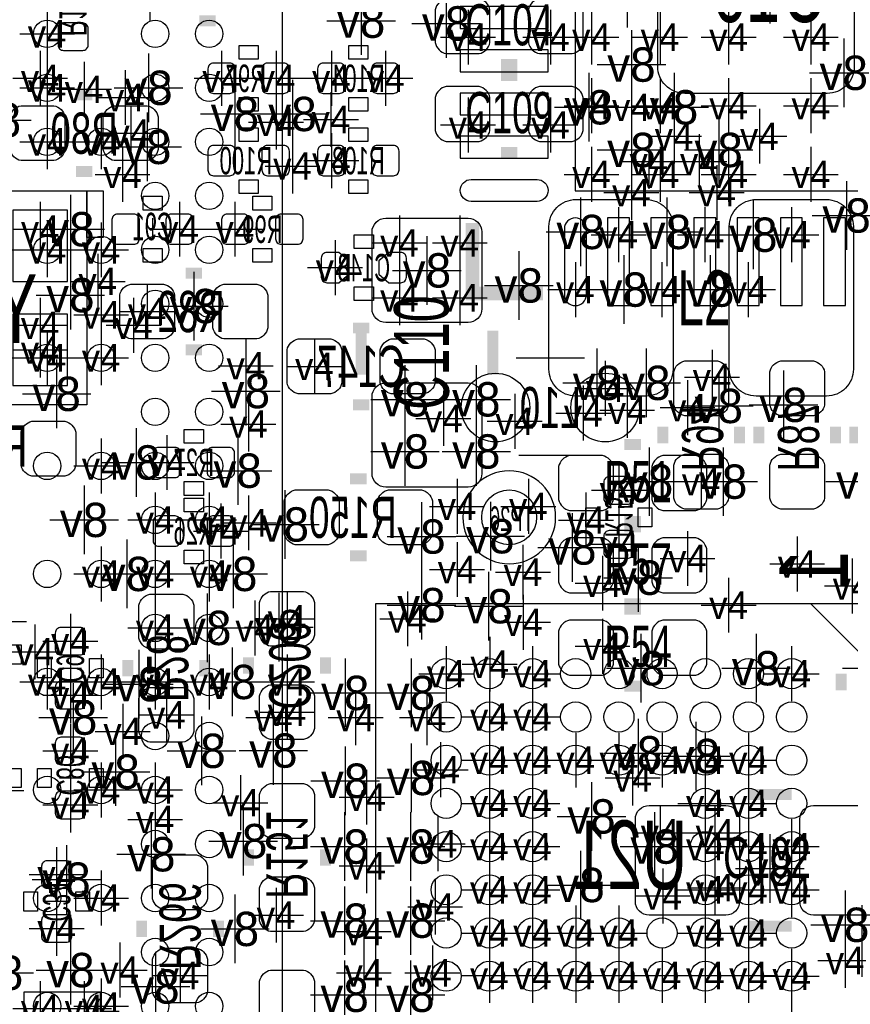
# Model space of a CAD drawing. Extents: x -64 to 356, y -42 to 255.
# Tile 14 of 31: x 23 to 31, y 7 to 16. Entities that reach past the tile are written whole.
import ezdxf
from ezdxf.enums import TextEntityAlignment as Align

# ---------------------------------------------------------------- set-up
doc = ezdxf.new("R2010")
doc.units = 0
for name, color, linetype in [('MA_NCLEGEND-1-2', 7, 'CONTINUOUS'), ('MA_NCLEGEND-14-15', 7, 'CONTINUOUS'), ('MA_NCLEGEND-15-16', 7, 'CONTINUOUS'), ('MA_NCLEGEND-2-3', 7, 'CONTINUOUS'), ('MA_NCLEGEND-3-14', 7, 'CONTINUOUS'), ('PG_SILKSCREEN_BOTTOM', 7, 'CONTINUOUS'), ('PG_SILKSCREEN_TOP', 7, 'CONTINUOUS'), ('PIN_BOTTOM', 7, 'CONTINUOUS'), ('PIN_TOP', 7, 'CONTINUOUS'), ('RD_ASSEMBLY_BOTTOM', 7, 'CONTINUOUS'), ('RD_ASSEMBLY_TOP', 7, 'CONTINUOUS')]:
    doc.layers.add(name, color=color, linetype=linetype)

# ---------------------------------------------------------------- blocks, each defined once
blk = doc.blocks.new('FIGURE_CROSS')
for points in [[(0, 0.5), (0, -0.5)], [(-0.5, 0), (0.5, 0)]]:
    blk.add_lwpolyline(points)

msp = doc.modelspace()

# ---------------------------------------------------------------- linework, layer by layer
at = {"layer": 'PG_SILKSCREEN_BOTTOM'}
for points, const_width in [([(24.7904, 16.256), (24.638, 16.256)], 0.1016), ([(23.6474, 15.5702), (23.495, 15.5702)], 0.1016), ([(23.6474, 14.859), (23.495, 14.859)], 0.1016), ([(27.821128, 13.731748), (27.168348, 13.731748), (27.168348, 14.384528)], 0.127), ([(24.6634, 13.9192), (24.511, 13.9192)], 0.1016), ([(26.2128, 13.4112), (26.0604, 13.4112)], 0.1016), ([(24.6634, 13.208), (24.511, 13.208)], 0.1016), ([(26.2128, 12.7), (26.0604, 12.7)], 0.1016), ([(28.9306, 12.3444), (28.9306, 12.4968)], 0.1016), ([(29.6418, 12.3444), (29.6418, 12.4968)], 0.1016), ([(29.8196, 12.4968), (29.8196, 12.3444)], 0.1016), ([(30.5308, 12.4968), (30.5308, 12.3444)], 0.1016), ([(30.7086, 12.4968), (30.7086, 12.3444)], 0.1016), ([(26.1874, 12.0142), (26.035, 12.0142)], 0.1016), ([(26.1874, 11.303), (26.035, 11.303)], 0.1016), ([(25.0952, 10.2108), (25.0952, 10.3632)], 0.1016), ([(25.8064, 10.2108), (25.8064, 10.3632)], 0.1016), ([(23.9776, 10.3378), (23.9776, 10.1854)], 0.1016), ([(24.6888, 10.3378), (24.6888, 10.1854)], 0.1016), ([(25.0952, 8.4328), (25.0952, 8.5852)], 0.1016), ([(25.8064, 8.4328), (25.8064, 8.5852)], 0.1016), ([(24.1046, 7.9248), (24.1046, 7.7724)], 0.1016), ([(24.8158, 7.9248), (24.8158, 7.7724)], 0.1016)]:
    msp.add_lwpolyline(points, dxfattribs=dict(at, const_width=const_width))
for points in [[(25.0063, 15.9004), (25.0063, 16.0274), (25.1841, 16.0274), (25.1841, 15.9004)], [(26.2001, 16.0274), (26.2001, 15.9004), (26.0223, 15.9004), (26.0223, 16.0274)], [(25.0063, 15.4178), (25.0063, 15.5448), (25.1841, 15.5448), (25.1841, 15.4178)], [(26.2001, 15.5448), (26.2001, 15.4178), (26.0223, 15.4178), (26.0223, 15.5448)], [(25.0063, 15.1384), (25.0063, 15.2654), (25.1841, 15.2654), (25.1841, 15.1384)], [(26.2001, 15.2654), (26.2001, 15.1384), (26.0223, 15.1384), (26.0223, 15.2654)], [(25.0063, 14.6558), (25.0063, 14.7828), (25.1841, 14.7828), (25.1841, 14.6558)], [(26.2001, 14.7828), (26.2001, 14.6558), (26.0223, 14.6558), (26.0223, 14.7828)], [(23.5966, 14.6812), (23.5966, 12.7), (22.0218, 12.7), (22.0218, 14.6812)], [(23.5966, 14.6812), (23.749, 14.6812), (23.749, 14.2494), (23.5966, 14.2494)], [(24.2951, 14.6304), (24.2951, 14.5034), (24.1173, 14.5034), (24.1173, 14.6304)], [(25.1333, 14.5034), (25.1333, 14.6304), (25.3111, 14.6304), (25.3111, 14.5034)], [(26.2509, 14.2748), (26.2509, 14.1478), (26.0731, 14.1478), (26.0731, 14.2748)], [(24.2951, 14.1478), (24.2951, 14.0208), (24.1173, 14.0208), (24.1173, 14.1478)], [(25.1333, 14.0208), (25.1333, 14.1478), (25.3111, 14.1478), (25.3111, 14.0208)], [(26.2509, 13.7922), (26.2509, 13.6652), (26.0731, 13.6652), (26.0731, 13.7922)], [(24.4983, 12.3444), (24.4983, 12.4714), (24.6761, 12.4714), (24.6761, 12.3444)], [(24.4983, 11.8618), (24.4983, 11.9888), (24.6761, 11.9888), (24.6761, 11.8618)], [(24.4983, 11.7094), (24.4983, 11.8364), (24.6761, 11.8364), (24.6761, 11.7094)], [(28.2194, 11.7475), (28.3464, 11.7475), (28.3464, 11.5697), (28.2194, 11.5697)], [(28.702, 11.7475), (28.829, 11.7475), (28.829, 11.5697), (28.702, 11.5697)], [(24.4983, 11.2268), (24.4983, 11.3538), (24.6761, 11.3538), (24.6761, 11.2268)], [(22.86, 10.4775), (22.987, 10.4775), (22.987, 10.2997), (22.86, 10.2997)], [(23.1394, 10.3505), (23.2664, 10.3505), (23.2664, 10.1727), (23.1394, 10.1727)], [(23.622, 10.3505), (23.749, 10.3505), (23.749, 10.1727), (23.622, 10.1727)], [(22.987, 9.1567), (22.86, 9.1567), (22.86, 9.3345), (22.987, 9.3345)], [(23.1394, 9.3345), (23.2664, 9.3345), (23.2664, 9.1567), (23.1394, 9.1567)], [(23.622, 9.3345), (23.749, 9.3345), (23.749, 9.1567), (23.622, 9.1567)], [(23.1394, 8.0137), (23.0124, 8.0137), (23.0124, 8.1915), (23.1394, 8.1915)], [(23.622, 8.0137), (23.495, 8.0137), (23.495, 8.1915), (23.622, 8.1915)]]:
    msp.add_lwpolyline(points, close=True, dxfattribs=at)
for points in [[(24.2062, 14.4272), (24.2062, 14.224)], [(28.2067, 13.1318), (27.5717, 13.1318)], [(28.1813, 12.2301), (27.5971, 12.2301)], [(30.774132, 6.360668), (26.274268, 6.360668), (26.274268, 10.860532), (30.774132, 10.860532), (30.774132, 6.360668)], [(30.774132, 10.385552), (30.299152, 10.860532)], [(23.3426, 10.2616), (23.5458, 10.2616)], [(23.3426, 9.2456), (23.5458, 9.2456)], [(23.4188, 8.1026), (23.2156, 8.1026)]]:
    msp.add_lwpolyline(points, dxfattribs=at)
msp.add_lwpolyline([(27.938222, 11.6586, 1), (27.078178, 11.6586, 1), (27.938222, 11.6586)], format="xyb", dxfattribs=at)
at = {"layer": 'PG_SILKSCREEN_TOP'}
msp.add_lwpolyline([(25.407112, 17.812512), (25.407112, 2.456688)], dxfattribs=at)
at = {"layer": 'PG_SILKSCREEN_TOP', "const_width": 0.1016}
for points in [[(27.432, 15.8496), (27.5844, 15.8496)], [(27.432, 15.748), (27.5844, 15.748)], [(27.432, 15.0368), (27.5844, 15.0368)], [(26.1366, 13.3858), (26.1366, 12.9794)], [(27.3558, 13.3858), (27.3558, 12.9794)], [(28.7274, 12.3317), (28.575, 12.3317)], [(28.7274, 11.6205), (28.575, 11.6205)], [(28.575, 11.5697), (28.7274, 11.5697)], [(28.575, 10.8585), (28.7274, 10.8585)], [(28.575, 10.8077), (28.7274, 10.8077)], [(30.5816, 10.2108), (30.5816, 10.0584)], [(28.575, 10.0965), (28.7274, 10.0965)], [(29.718, 9.0932), (30.1244, 9.0932)], [(29.718, 7.874), (30.1244, 7.874)]]:
    msp.add_lwpolyline(points, dxfattribs=at)
at = {"layer": 'PIN_BOTTOM'}
for points in [[(31.7246, 14.6812), (31.7246, 18.288), (28.1178, 18.288), (28.1178, 14.6812)], [(27.86761, 16.183102), (27.86761, 16.386302), (27.05481, 16.386302), (27.05481, 16.183102)], [(27.86761, 15.783052), (27.86761, 15.986252), (27.05481, 15.986252), (27.05481, 15.783052)], [(27.86761, 15.383002), (27.86761, 15.586202), (27.05481, 15.586202), (27.05481, 15.383002)], [(27.86761, 14.982952), (27.86761, 15.186152), (27.05481, 15.186152), (27.05481, 14.982952)], [(23.4188, 14.5034), (22.9108, 14.5034), (22.9108, 13.843), (23.4188, 13.843)], [(28.419552, 13.61821), (28.622752, 13.61821), (28.622752, 14.43101), (28.419552, 14.43101)], [(28.819602, 13.61821), (29.022802, 13.61821), (29.022802, 14.43101), (28.819602, 14.43101)], [(29.219652, 13.61821), (29.422852, 13.61821), (29.422852, 14.43101), (29.219652, 14.43101)], [(29.619702, 13.61821), (29.822902, 13.61821), (29.822902, 14.43101), (29.619702, 14.43101)], [(30.019498, 13.61821), (30.222698, 13.61821), (30.222698, 14.43101), (30.019498, 14.43101)], [(30.419548, 13.61821), (30.622748, 13.61821), (30.622748, 14.43101), (30.419548, 14.43101)], [(23.4188, 13.5382), (22.9108, 13.5382), (22.9108, 12.8778), (23.4188, 12.8778)], [(23.0124, 7.2644), (23.0124, 6.2484), (23.7236, 6.2484), (23.7236, 7.2644)]]:
    msp.add_lwpolyline(points, close=True, dxfattribs=at)
for points in [[(23.5585, 15.980664, 0.414214), (23.6093, 16.031464), (23.6093, 16.183864, 0.414214), (23.5585, 16.234664), (23.3807, 16.234664, 0.414214), (23.3299, 16.183864), (23.3299, 16.031464, 0.414214), (23.3807, 15.980664)], [(24.718264, 15.6337, 0.414214), (24.769064, 15.5829), (24.921464, 15.5829, 0.414214), (24.972264, 15.6337), (24.972264, 15.8115, 0.414214), (24.921464, 15.8623), (24.769064, 15.8623, 0.414214), (24.718264, 15.8115)], [(25.218136, 15.6337, 0.414214), (25.268936, 15.5829), (25.421336, 15.5829, 0.414214), (25.472136, 15.6337), (25.472136, 15.8115, 0.414214), (25.421336, 15.8623), (25.268936, 15.8623, 0.414214), (25.218136, 15.8115)], [(25.988264, 15.8115, 0.414214), (25.937464, 15.8623), (25.785064, 15.8623, 0.414214), (25.734264, 15.8115), (25.734264, 15.6337, 0.414214), (25.785064, 15.5829), (25.937464, 15.5829, 0.414214), (25.988264, 15.6337)], [(26.488136, 15.8115, 0.414214), (26.437336, 15.8623), (26.284936, 15.8623, 0.414214), (26.234136, 15.8115), (26.234136, 15.6337, 0.414214), (26.284936, 15.5829), (26.437336, 15.5829, 0.414214), (26.488136, 15.6337)], [(23.2918, 14.9606), (22.987, 14.9606, -0.294587), (22.8854, 15.0622), (22.8854, 15.367, -0.294587), (22.987, 15.4686), (23.2918, 15.4686, -0.294587), (23.3934, 15.367), (23.3934, 15.0622, -0.294587)], [(24.1554, 14.9606), (23.8506, 14.9606, -0.294587), (23.749, 15.0622), (23.749, 15.367, -0.294587), (23.8506, 15.4686), (24.1554, 15.4686, -0.294587), (24.257, 15.367), (24.257, 15.0622, -0.294587)], [(24.718264, 14.8717, 0.414214), (24.769064, 14.8209), (24.921464, 14.8209, 0.414214), (24.972264, 14.8717), (24.972264, 15.0495, 0.414214), (24.921464, 15.1003), (24.769064, 15.1003, 0.414214), (24.718264, 15.0495)], [(25.218136, 14.8717, 0.414214), (25.268936, 14.8209), (25.421336, 14.8209, 0.414214), (25.472136, 14.8717), (25.472136, 15.0495, 0.414214), (25.421336, 15.1003), (25.268936, 15.1003, 0.414214), (25.218136, 15.0495)], [(25.988264, 15.0495, 0.414214), (25.937464, 15.1003), (25.785064, 15.1003, 0.414214), (25.734264, 15.0495), (25.734264, 14.8717, 0.414214), (25.785064, 14.8209), (25.937464, 14.8209, 0.414214), (25.988264, 14.8717)], [(26.488136, 15.0495, 0.414214), (26.437336, 15.1003), (26.284936, 15.1003, 0.414214), (26.234136, 15.0495), (26.234136, 14.8717, 0.414214), (26.284936, 14.8209), (26.437336, 14.8209, 0.414214), (26.488136, 14.8717)], [(27.76601, 14.582902), (27.15641, 14.582902, -1), (27.15641, 14.786102), (27.76601, 14.786102, -1)], [(24.083264, 14.4145, 0.414214), (24.032464, 14.4653), (23.880064, 14.4653, 0.414214), (23.829264, 14.4145), (23.829264, 14.2367, 0.414214), (23.880064, 14.1859), (24.032464, 14.1859, 0.414214), (24.083264, 14.2367)], [(24.583136, 14.4145, 0.414214), (24.532336, 14.4653), (24.379936, 14.4653, 0.414214), (24.329136, 14.4145), (24.329136, 14.2367, 0.414214), (24.379936, 14.1859), (24.532336, 14.1859, 0.414214), (24.583136, 14.2367)], [(24.845264, 14.2367, 0.414214), (24.896064, 14.1859), (25.048464, 14.1859, 0.414214), (25.099264, 14.2367), (25.099264, 14.4145, 0.414214), (25.048464, 14.4653), (24.896064, 14.4653, 0.414214), (24.845264, 14.4145)], [(25.345136, 14.2367, 0.414214), (25.395936, 14.1859), (25.548336, 14.1859, 0.414214), (25.599136, 14.2367), (25.599136, 14.4145, 0.414214), (25.548336, 14.4653), (25.395936, 14.4653, 0.414214), (25.345136, 14.4145)], [(28.019502, 14.32941), (28.019502, 13.71981, 1), (28.222702, 13.71981), (28.222702, 14.32941, 1)], [(25.931622, 14.1097), (25.8191, 14.1097, 0.414214), (25.7683, 14.0589), (25.7683, 13.8811, 0.414214), (25.8191, 13.8303), (25.931622, 13.8303), (26.0223, 13.908278), (26.0223, 14.031722)], [(26.392378, 13.8303), (26.5049, 13.8303, 0.414214), (26.5557, 13.8811), (26.5557, 14.0589, 0.414214), (26.5049, 14.1097), (26.392378, 14.1097), (26.3017, 14.031722), (26.3017, 13.908278)], [(24.3078, 13.3096), (24.003, 13.3096, -0.294587), (23.9014, 13.4112), (23.9014, 13.716, -0.294587), (24.003, 13.8176), (24.3078, 13.8176, -0.294587), (24.4094, 13.716), (24.4094, 13.4112, -0.294587)], [(25.1714, 13.3096), (24.8666, 13.3096, -0.294587), (24.765, 13.4112), (24.765, 13.716, -0.294587), (24.8666, 13.8176), (25.1714, 13.8176, -0.294587), (25.273, 13.716), (25.273, 13.4112, -0.294587)], [(25.8572, 12.8016), (25.5524, 12.8016, -0.294587), (25.4508, 12.9032), (25.4508, 13.208, -0.294587), (25.5524, 13.3096), (25.8572, 13.3096, -0.294587), (25.9588, 13.208), (25.9588, 12.9032, -0.294587)], [(26.7208, 12.8016), (26.416, 12.8016, -0.294587), (26.3144, 12.9032), (26.3144, 13.208, -0.294587), (26.416, 13.3096), (26.7208, 13.3096, -0.294587), (26.8224, 13.208), (26.8224, 12.9032, -0.294587)], [(29.0322, 12.7), (29.0322, 13.0048, -0.294587), (29.1338, 13.1064), (29.4386, 13.1064, -0.294587), (29.5402, 13.0048), (29.5402, 12.7, -0.294587), (29.4386, 12.5984), (29.1338, 12.5984, -0.294587)], [(30.4292, 13.0048), (30.4292, 12.7, -0.294587), (30.3276, 12.5984), (30.0228, 12.5984, -0.294587), (29.9212, 12.7), (29.9212, 13.0048, -0.294587), (30.0228, 13.1064), (30.3276, 13.1064, -0.294587)], [(23.3934, 12.0396), (23.0886, 12.0396, -0.294587), (22.987, 12.1412), (22.987, 12.446, -0.294587), (23.0886, 12.5476), (23.3934, 12.5476, -0.294587), (23.495, 12.446), (23.495, 12.1412, -0.294587)], [(24.210264, 12.0777, 0.414214), (24.261064, 12.0269), (24.413464, 12.0269, 0.414214), (24.464264, 12.0777), (24.464264, 12.2555, 0.414214), (24.413464, 12.3063), (24.261064, 12.3063, 0.414214), (24.210264, 12.2555)], [(24.710136, 12.0777, 0.414214), (24.760936, 12.0269), (24.913336, 12.0269, 0.414214), (24.964136, 12.0777), (24.964136, 12.2555, 0.414214), (24.913336, 12.3063), (24.760936, 12.3063, 0.414214), (24.710136, 12.2555)], [(29.0322, 11.8364), (29.0322, 12.1412, -0.294587), (29.1338, 12.2428), (29.4386, 12.2428, -0.294587), (29.5402, 12.1412), (29.5402, 11.8364, -0.294587), (29.4386, 11.7348), (29.1338, 11.7348, -0.294587)], [(30.4292, 12.1412), (30.4292, 11.8364, -0.294587), (30.3276, 11.7348), (30.0228, 11.7348, -0.294587), (29.9212, 11.8364), (29.9212, 12.1412, -0.294587), (30.0228, 12.2428), (30.3276, 12.2428, -0.294587)], [(28.4353, 12.035536, 0.414214), (28.3845, 11.984736), (28.3845, 11.832336, 0.414214), (28.4353, 11.781536), (28.6131, 11.781536, 0.414214), (28.6639, 11.832336), (28.6639, 11.984736, 0.414214), (28.6131, 12.035536)], [(25.8318, 11.4046), (25.527, 11.4046, -0.294587), (25.4254, 11.5062), (25.4254, 11.811, -0.294587), (25.527, 11.9126), (25.8318, 11.9126, -0.294587), (25.9334, 11.811), (25.9334, 11.5062, -0.294587)], [(26.6954, 11.4046), (26.3906, 11.4046, -0.294587), (26.289, 11.5062), (26.289, 11.811, -0.294587), (26.3906, 11.9126), (26.6954, 11.9126, -0.294587), (26.797, 11.811), (26.797, 11.5062, -0.294587)], [(24.210264, 11.4427, 0.414214), (24.261064, 11.3919), (24.413464, 11.3919, 0.414214), (24.464264, 11.4427), (24.464264, 11.6205, 0.414214), (24.413464, 11.6713), (24.261064, 11.6713, 0.414214), (24.210264, 11.6205)], [(24.710136, 11.4427, 0.414214), (24.760936, 11.3919), (24.913336, 11.3919, 0.414214), (24.964136, 11.4427), (24.964136, 11.6205, 0.414214), (24.913336, 11.6713), (24.760936, 11.6713, 0.414214), (24.710136, 11.6205)], [(28.4353, 11.535664, 0.414214), (28.3845, 11.484864), (28.3845, 11.332464, 0.414214), (28.4353, 11.281664), (28.6131, 11.281664, 0.414214), (28.6639, 11.332464), (28.6639, 11.484864, 0.414214), (28.6131, 11.535664)], [(24.5872, 10.8458), (24.5872, 10.541, -0.294587), (24.4856, 10.4394), (24.1808, 10.4394, -0.294587), (24.0792, 10.541), (24.0792, 10.8458, -0.294587), (24.1808, 10.9474), (24.4856, 10.9474, -0.294587)], [(25.1968, 10.5664), (25.1968, 10.8712, -0.294587), (25.2984, 10.9728), (25.6032, 10.9728, -0.294587), (25.7048, 10.8712), (25.7048, 10.5664, -0.294587), (25.6032, 10.4648), (25.2984, 10.4648, -0.294587)], [(23.3553, 10.638536, 0.414214), (23.3045, 10.587736), (23.3045, 10.435336, 0.414214), (23.3553, 10.384536), (23.5331, 10.384536, 0.414214), (23.5839, 10.435336), (23.5839, 10.587736, 0.414214), (23.5331, 10.638536)], [(23.3553, 10.138664, 0.414214), (23.3045, 10.087864), (23.3045, 9.935464, 0.414214), (23.3553, 9.884664), (23.5331, 9.884664, 0.414214), (23.5839, 9.935464), (23.5839, 10.087864, 0.414214), (23.5331, 10.138664)], [(24.5872, 9.9822), (24.5872, 9.6774, -0.294587), (24.4856, 9.5758), (24.1808, 9.5758, -0.294587), (24.0792, 9.6774), (24.0792, 9.9822, -0.294587), (24.1808, 10.0838), (24.4856, 10.0838, -0.294587)], [(25.1968, 9.7028), (25.1968, 10.0076, -0.294587), (25.2984, 10.1092), (25.6032, 10.1092, -0.294587), (25.7048, 10.0076), (25.7048, 9.7028, -0.294587), (25.6032, 9.6012), (25.2984, 9.6012, -0.294587)], [(23.3553, 9.622536, 0.414214), (23.3045, 9.571736), (23.3045, 9.419336, 0.414214), (23.3553, 9.368536), (23.5331, 9.368536, 0.414214), (23.5839, 9.419336), (23.5839, 9.571736, 0.414214), (23.5331, 9.622536)], [(23.3553, 9.122664, 0.414214), (23.3045, 9.071864), (23.3045, 8.919464, 0.414214), (23.3553, 8.868664), (23.5331, 8.868664, 0.414214), (23.5839, 8.919464), (23.5839, 9.071864, 0.414214), (23.5331, 9.122664)], [(25.1968, 8.7884), (25.1968, 9.0932, -0.294587), (25.2984, 9.1948), (25.6032, 9.1948, -0.294587), (25.7048, 9.0932), (25.7048, 8.7884, -0.294587), (25.6032, 8.6868), (25.2984, 8.6868, -0.294587)], [(23.4061, 8.225536, 0.414214), (23.4569, 8.276336), (23.4569, 8.428736, 0.414214), (23.4061, 8.479536), (23.2283, 8.479536, 0.414214), (23.1775, 8.428736), (23.1775, 8.276336, 0.414214), (23.2283, 8.225536)], [(24.7142, 8.4328), (24.7142, 8.128, -0.294587), (24.6126, 8.0264), (24.3078, 8.0264, -0.294587), (24.2062, 8.128), (24.2062, 8.4328, -0.294587), (24.3078, 8.5344), (24.6126, 8.5344, -0.294587)], [(25.1968, 7.9248), (25.1968, 8.2296, -0.294587), (25.2984, 8.3312), (25.6032, 8.3312, -0.294587), (25.7048, 8.2296), (25.7048, 7.9248, -0.294587), (25.6032, 7.8232), (25.2984, 7.8232, -0.294587)], [(23.4061, 7.725664, 0.414214), (23.4569, 7.776464), (23.4569, 7.928864, 0.414214), (23.4061, 7.979664), (23.2283, 7.979664, 0.414214), (23.1775, 7.928864), (23.1775, 7.776464, 0.414214), (23.2283, 7.725664)], [(24.7142, 7.5692), (24.7142, 7.2644, -0.294587), (24.6126, 7.1628), (24.3078, 7.1628, -0.294587), (24.2062, 7.2644), (24.2062, 7.5692, -0.294587), (24.3078, 7.6708), (24.6126, 7.6708, -0.294587)], [(25.1968, 7.0612), (25.1968, 7.366, -0.294587), (25.2984, 7.4676), (25.6032, 7.4676, -0.294587), (25.7048, 7.366), (25.7048, 7.0612, -0.294587), (25.6032, 6.9596), (25.2984, 6.9596, -0.294587)]]:
    msp.add_lwpolyline(points, format="xyb", close=True, dxfattribs=at)
for centre, radius in [((27.3812, 12.6746), 0.3175), ((28.3972, 12.6746), 0.3175), ((27.5082, 11.6586), 0.254), ((26.924254, 10.210546), 0.1397), ((27.324304, 10.210546), 0.1397), ((27.7241, 10.210546), 0.1397), ((28.12415, 10.210546), 0.1397), ((28.5242, 10.210546), 0.1397), ((28.92425, 10.210546), 0.1397), ((29.3243, 10.210546), 0.1397), ((29.724096, 10.210546), 0.1397), ((30.124146, 10.210546), 0.1397), ((26.924254, 9.810496), 0.1397), ((27.324304, 9.810496), 0.1397), ((27.7241, 9.810496), 0.1397), ((28.12415, 9.810496), 0.1397), ((28.5242, 9.810496), 0.1397), ((28.92425, 9.810496), 0.1397), ((29.3243, 9.810496), 0.1397), ((29.724096, 9.810496), 0.1397), ((30.124146, 9.810496), 0.1397), ((26.924254, 9.4107), 0.1397), ((27.324304, 9.4107), 0.1397), ((27.7241, 9.4107), 0.1397), ((28.12415, 9.4107), 0.1397), ((28.5242, 9.4107), 0.1397), ((28.92425, 9.4107), 0.1397), ((29.3243, 9.4107), 0.1397), ((29.724096, 9.4107), 0.1397), ((30.124146, 9.4107), 0.1397), ((26.924254, 9.01065), 0.1397), ((27.324304, 9.01065), 0.1397), ((27.7241, 9.01065), 0.1397), ((29.3243, 9.01065), 0.1397), ((29.724096, 9.01065), 0.1397), ((30.124146, 9.01065), 0.1397), ((26.924254, 8.6106), 0.1397), ((27.324304, 8.6106), 0.1397), ((27.7241, 8.6106), 0.1397), ((29.3243, 8.6106), 0.1397), ((29.724096, 8.6106), 0.1397), ((30.124146, 8.6106), 0.1397), ((26.924254, 8.21055), 0.1397), ((27.324304, 8.21055), 0.1397), ((27.7241, 8.21055), 0.1397), ((29.3243, 8.21055), 0.1397), ((29.724096, 8.21055), 0.1397), ((30.124146, 8.21055), 0.1397), ((26.924254, 7.8105), 0.1397), ((27.324304, 7.8105), 0.1397), ((27.7241, 7.8105), 0.1397), ((28.12415, 7.8105), 0.1397), ((28.5242, 7.8105), 0.1397), ((28.92425, 7.8105), 0.1397), ((29.3243, 7.8105), 0.1397), ((29.724096, 7.8105), 0.1397), ((30.124146, 7.8105), 0.1397), ((26.924254, 7.410704), 0.1397), ((27.324304, 7.410704), 0.1397), ((27.7241, 7.410704), 0.1397), ((28.12415, 7.410704), 0.1397), ((28.5242, 7.410704), 0.1397), ((28.92425, 7.410704), 0.1397), ((29.3243, 7.410704), 0.1397), ((29.724096, 7.410704), 0.1397), ((30.124146, 7.410704), 0.1397)]:
    msp.add_circle(centre, radius, dxfattribs=at)
at = {"layer": 'PIN_TOP'}
for points in [[(28.884118, 15.832582), (28.884118, 16.482822, -0.41444), (29.134308, 16.732758), (30.454092, 16.732758, -0.41444), (30.704282, 16.482822), (30.704282, 15.832582, -0.41444), (30.454092, 15.582646), (29.134308, 15.582646, -0.41444)], [(26.924, 15.9512), (27.2288, 15.9512, 0.294587), (27.3304, 16.0528), (27.3304, 16.3576, 0.294587), (27.2288, 16.4592), (26.924, 16.4592, 0.294587), (26.8224, 16.3576), (26.8224, 16.0528, 0.294587)], [(27.7876, 15.9512), (28.0924, 15.9512, 0.294587), (28.194, 16.0528), (28.194, 16.3576, 0.294587), (28.0924, 16.4592), (27.7876, 16.4592, 0.294587), (27.686, 16.3576), (27.686, 16.0528, 0.294587)], [(26.924, 15.1384), (27.2288, 15.1384, 0.294587), (27.3304, 15.24), (27.3304, 15.5448, 0.294587), (27.2288, 15.6464), (26.924, 15.6464, 0.294587), (26.8224, 15.5448), (26.8224, 15.24, 0.294587)], [(27.7876, 15.1384), (28.0924, 15.1384, 0.294587), (28.194, 15.24), (28.194, 15.5448, 0.294587), (28.0924, 15.6464), (27.7876, 15.6464, 0.294587), (27.686, 15.5448), (27.686, 15.24, 0.294587)], [(28.126182, 14.600682), (28.776422, 14.600682, -0.41444), (29.026358, 14.350492), (29.026358, 13.030708, -0.41444), (28.776422, 12.780518), (28.126182, 12.780518, -0.41444), (27.876246, 13.030708), (27.876246, 14.350492, -0.41444)], [(30.446218, 12.780518), (29.795978, 12.780518, -0.41444), (29.546042, 13.030708), (29.546042, 14.350492, -0.41444), (29.795978, 14.600682), (30.446218, 14.600682, -0.41444), (30.696154, 14.350492), (30.696154, 13.030708, -0.41444)], [(27.1272, 13.462), (26.3652, 13.462, -0.414214), (26.2382, 13.589), (26.2382, 14.3002, -0.414214), (26.3652, 14.4272), (27.1272, 14.4272, -0.414214), (27.2542, 14.3002), (27.2542, 13.589, -0.414214)], [(27.1272, 11.938), (26.3652, 11.938, -0.414214), (26.2382, 12.065), (26.2382, 12.7762, -0.414214), (26.3652, 12.9032), (27.1272, 12.9032, -0.414214), (27.2542, 12.7762), (27.2542, 12.065, -0.414214)], [(28.3718, 12.2301), (28.067, 12.2301, 0.294587), (27.9654, 12.1285), (27.9654, 11.8237, 0.294587), (28.067, 11.7221), (28.3718, 11.7221, 0.294587), (28.4734, 11.8237), (28.4734, 12.1285, 0.294587)], [(29.2354, 12.2301), (28.9306, 12.2301, 0.294587), (28.829, 12.1285), (28.829, 11.8237, 0.294587), (28.9306, 11.7221), (29.2354, 11.7221, 0.294587), (29.337, 11.8237), (29.337, 12.1285, 0.294587)], [(28.067, 10.9601), (28.3718, 10.9601, 0.294587), (28.4734, 11.0617), (28.4734, 11.3665, 0.294587), (28.3718, 11.4681), (28.067, 11.4681, 0.294587), (27.9654, 11.3665), (27.9654, 11.0617, 0.294587)], [(28.9306, 10.9601), (29.2354, 10.9601, 0.294587), (29.337, 11.0617), (29.337, 11.3665, 0.294587), (29.2354, 11.4681), (28.9306, 11.4681, 0.294587), (28.829, 11.3665), (28.829, 11.0617, 0.294587)], [(28.067, 10.1981), (28.3718, 10.1981, 0.294587), (28.4734, 10.2997), (28.4734, 10.6045, 0.294587), (28.3718, 10.7061), (28.067, 10.7061, 0.294587), (27.9654, 10.6045), (27.9654, 10.2997, 0.294587)], [(28.9306, 10.1981), (29.2354, 10.1981, 0.294587), (29.337, 10.2997), (29.337, 10.6045, 0.294587), (29.2354, 10.7061), (28.9306, 10.7061, 0.294587), (28.829, 10.6045), (28.829, 10.2997, 0.294587)], [(29.6418, 8.8646), (29.6418, 8.1026, -0.414214), (29.5148, 7.9756), (28.8036, 7.9756, -0.414214), (28.6766, 8.1026), (28.6766, 8.8646, -0.414214), (28.8036, 8.9916), (29.5148, 8.9916, -0.414214)], [(31.1658, 8.8646), (31.1658, 8.1026, -0.414214), (31.0388, 7.9756), (30.3276, 7.9756, -0.414214), (30.2006, 8.1026), (30.2006, 8.8646, -0.414214), (30.3276, 8.9916), (31.0388, 8.9916, -0.414214)]]:
    msp.add_lwpolyline(points, format="xyb", close=True, dxfattribs=at)
for centre in [(23.229316, 16.134588), (24.229314, 16.134588), (24.729186, 16.134588), (23.229316, 15.634716), (24.229314, 15.634716), (24.729186, 15.634716), (23.229316, 15.13459), (23.729188, 15.13459), (24.229314, 15.13459), (24.729186, 15.13459), (24.229314, 14.634718), (24.729186, 14.634718), (23.229316, 14.134592), (23.729188, 14.134592), (24.229314, 14.134592), (24.729186, 14.134592), (24.229314, 13.63472), (24.729186, 13.63472), (23.229316, 13.134594), (23.729188, 13.134594), (24.229314, 13.134594), (24.729186, 13.134594), (24.229314, 12.634722), (24.729186, 12.634722), (23.229316, 12.134596), (23.729188, 12.134596), (24.229314, 12.134596), (24.729186, 12.134596), (24.229314, 11.634724), (24.729186, 11.634724), (23.229316, 11.134598), (23.729188, 11.134598), (24.229314, 11.134598), (24.729186, 11.134598), (24.229314, 10.634726), (24.729186, 10.634726), (23.229316, 10.1346), (23.729188, 10.1346), (24.229314, 10.1346), (24.729186, 10.1346), (24.229314, 9.634474), (24.729186, 9.634474), (23.229316, 9.134602), (23.729188, 9.134602), (24.229314, 9.134602), (24.729186, 9.134602), (24.229314, 8.634476), (24.729186, 8.634476), (23.229316, 8.134604), (23.729188, 8.134604), (24.229314, 8.134604), (24.729186, 8.134604), (24.229314, 7.634478), (24.729186, 7.634478), (23.229316, 7.134606), (23.729188, 7.134606), (24.229314, 7.134606), (24.729186, 7.134606)]:
    msp.add_circle(centre, 0.127, dxfattribs=at)

# ---------------------------------------------------------------- block references
at = {"layer": 'MA_NCLEGEND-1-2', "xscale": 0.508, "yscale": 0.508}
for p in [(23.229316, 16.134588), (27.1272, 16.1036), (27.8892, 16.1036), (23.229316, 15.634716), (28.640024, 15.454376), (27.1272, 15.2908), (27.8892, 15.2908), (29.034994, 15.186406), (29.825442, 15.186406), (23.229316, 15.13459), (23.729188, 15.13459), (25.5016, 14.9098), (28.801568, 14.952726), (29.268674, 14.952726), (26.4922, 14.1986), (27.051, 14.1986), (22.72919, 14.134592), (23.229316, 14.134592), (23.729188, 14.134592), (26.4922, 13.6906), (27.051, 13.6906), (22.72919, 13.134594), (23.229316, 13.134594), (23.729188, 13.134594), (25.0698, 13.061442), (26.8986, 12.573), (27.559, 12.5476), (23.729188, 12.134596), (27.0256, 11.7602), (27.686, 11.7602), (24.229314, 11.634724), (24.729186, 11.634724), (27.0256, 11.176), (27.6352, 11.1506), (23.729188, 11.134598), (24.229314, 11.134598), (24.729186, 11.134598), (28.3718, 11.049), (22.7838, 10.6934), (27.638248, 10.687304), (24.229314, 10.634726), (25.15108, 10.634726), (28.3718, 10.4648), (27.32786, 10.2997), (23.229316, 10.1346), (23.729188, 10.1346), (24.229314, 10.1346), (24.729186, 10.1346), (25.3238, 9.8044), (23.729188, 9.134602), (24.229314, 9.134602), (25.019, 9.017), (28.9052, 8.7376), (29.4132, 8.7376), (29.4132, 8.2296), (23.729188, 8.134604), (28.9306, 8.1534), (23.729188, 7.134606)]:
    msp.add_blockref('FIGURE_CROSS', p, dxfattribs=at)
at = {"layer": 'MA_NCLEGEND-14-15', "xscale": 0.508, "yscale": 0.508}
for p in [(23.1648, 15.7226), (24.845264, 15.7226), (25.3492, 15.7226), (23.5712, 15.621), (25.8572, 15.3416), (23.1648, 14.3256), (24.9682, 14.3256), (28.521152, 14.2748), (29.321252, 14.2748), (30.121098, 14.2748), (28.121102, 13.7668), (28.921202, 13.7668), (29.721302, 13.7668), (23.1648, 13.4366), (24.0284, 13.4366), (29.387038, 12.954762), (28.194, 12.6238), (28.6004, 12.6492), (29.1592, 12.6746), (25.092914, 12.5222), (24.337264, 12.1666), (29.2862, 11.9888), (28.5242, 11.908536), (25.0952, 11.6078), (28.2194, 11.6332), (29.1592, 11.2776), (30.1752, 11.2268), (30.6832, 11.0236), (29.5402, 10.8458), (26.565352, 10.7188), (23.114, 10.414), (27.7241, 10.210546), (30.124146, 10.210546), (25.4508, 10.1346), (26.0858, 9.8044), (26.7462, 9.8044), (27.324304, 9.810496), (27.7241, 9.810496), (23.92934, 9.6774), (23.4442, 9.495536), (27.7241, 9.4107), (28.92425, 9.4107), (29.724096, 9.4107), (26.8732, 9.3218), (28.6512, 9.2456), (26.1874, 9.0678), (29.3243, 9.01065), (29.724096, 9.01065), (26.8478, 8.636), (27.7241, 8.6106), (29.3243, 8.6106), (29.724096, 8.6106), (30.124146, 8.6106), (26.1874, 8.4328), (29.724096, 8.21055), (30.124146, 8.21055), (26.8224, 8.0518), (25.3492, 7.9756), (26.162, 7.8232), (27.7241, 7.8105), (28.12415, 7.8105), (29.3243, 7.8105), (29.724096, 7.8105), (30.6197, 7.5565), (24.4602, 7.4168), (26.162, 7.4422), (26.797, 7.4422), (27.324304, 7.4168), (27.7241, 7.4168), (28.12415, 7.4168), (28.5242, 7.4168), (28.92425, 7.4168), (29.3243, 7.4168), (29.724096, 7.4168)]:
    msp.add_blockref('FIGURE_CROSS', p, dxfattribs=at)
at = {"layer": 'MA_NCLEGEND-15-16', "xscale": 0.508, "yscale": 0.508}
for p in [(24.1808, 16.51), (29.9212, 16.4846), (28.2702, 16.1036), (28.9052, 16.1036), (29.5402, 16.1036), (30.3022, 16.1036), (24.845264, 15.7226), (25.3492, 15.7226), (25.861264, 15.7226), (26.361136, 15.7226), (23.5712, 15.621), (28.2702, 15.4686), (28.9052, 15.4686), (29.5402, 15.4686), (30.3022, 15.4686), (25.3492, 15.3162), (24.003, 15.2146), (25.861264, 14.9606), (28.2702, 14.8336), (28.9052, 14.8336), (29.5402, 14.8336), (30.3022, 14.8336), (23.1648, 14.3256), (24.456136, 14.3256), (24.9682, 14.3256), (28.521152, 14.2748), (29.321252, 14.2748), (30.121098, 14.2748), (25.8953, 13.97), (28.121102, 13.7668), (28.921202, 13.7668), (29.721302, 13.7668), (24.1554, 13.5636), (23.1648, 13.208), (25.7048, 13.0556), (29.387038, 12.954762), (28.3972, 12.8524), (28.194, 12.6238), (29.1592, 12.6746), (25.092914, 12.5222), (24.337264, 12.1666), (29.2862, 11.9888), (28.5242, 11.908536), (24.837136, 11.5316), (28.5242, 11.408664), (29.1592, 11.2776), (30.1752, 11.2268), (30.6832, 11.0236), (29.5402, 10.8458), (25.4508, 10.7188), (26.565352, 10.7188), (23.4442, 10.511536), (26.924254, 10.210546), (27.7241, 10.210546), (30.124146, 10.210546), (23.4442, 10.011664), (24.3332, 9.8298), (25.4508, 9.8552), (26.0858, 9.8044), (27.324304, 9.810496), (27.7241, 9.810496), (23.4442, 9.495536), (27.324304, 9.4107), (27.7241, 9.4107), (28.12415, 9.4107), (28.5242, 9.4107), (28.92425, 9.4107), (29.3243, 9.4107), (29.724096, 9.4107), (26.1874, 9.0678), (23.4442, 8.995664), (27.324304, 9.01065), (27.7241, 9.01065), (29.3243, 9.01065), (29.724096, 9.01065), (27.324304, 8.6106), (27.7241, 8.6106), (29.3243, 8.6106), (29.724096, 8.6106), (30.124146, 8.6106), (26.1874, 8.4328), (23.3172, 8.352536), (27.324304, 8.21055), (27.7241, 8.21055), (29.3243, 8.21055), (29.724096, 8.21055), (30.124146, 8.21055), (25.3492, 7.9756), (23.3172, 7.852664), (26.162, 7.8232), (27.324304, 7.8105), (27.7241, 7.8105), (28.12415, 7.8105), (28.5242, 7.8105), (29.3243, 7.8105), (29.724096, 7.8105), (24.4602, 7.4168), (26.162, 7.4422), (27.324304, 7.4168), (27.7241, 7.4168), (28.12415, 7.4168), (28.5242, 7.4168), (28.92425, 7.4168), (29.3243, 7.4168), (29.724096, 7.4168), (30.124146, 7.410704), (23.1648, 7.112), (23.5712, 7.112), (30.124146, 7.010654)]:
    msp.add_blockref('FIGURE_CROSS', p, dxfattribs=at)
at = {"layer": 'MA_NCLEGEND-2-3', "xscale": 0.508, "yscale": 0.508}
for p in [(27.8892, 16.1036), (23.9522, 15.5448), (28.640024, 15.454376), (27.8892, 15.2908), (29.034994, 15.186406), (29.825442, 15.186406), (25.5016, 14.9098), (23.9268, 14.8336), (28.640024, 14.664182), (29.430218, 14.664182), (26.4922, 14.1986), (27.051, 14.1986), (22.72919, 14.134592), (23.229316, 14.134592), (23.6982, 13.843), (26.4922, 13.6906), (27.051, 13.6906), (23.729188, 13.532612), (22.72919, 13.134594), (23.229316, 13.134594), (25.0698, 13.061442), (26.8986, 12.573), (27.559, 12.5476), (27.0256, 11.7602), (27.686, 11.7602), (24.229314, 11.634724), (24.729186, 11.634724), (27.0256, 11.176), (27.6352, 11.1506), (24.229314, 11.134598), (24.729186, 11.134598), (28.3718, 11.049), (22.7838, 10.6934), (27.638248, 10.687304), (24.229314, 10.634726), (25.15108, 10.634726), (28.3718, 10.4648), (27.32786, 10.2997), (23.229316, 10.1346), (24.229314, 10.1346), (24.729186, 10.1346), (25.3238, 9.8044), (25.019, 9.017), (24.229314, 8.862314), (29.4132, 8.7376), (29.4132, 8.2296), (28.9306, 8.1534), (23.9014, 7.4676)]:
    msp.add_blockref('FIGURE_CROSS', p, dxfattribs=at)
at = {"layer": 'MA_NCLEGEND-3-14', "xscale": 0.635, "yscale": 0.635}
for p in [(28.6004, 16.51), (26.1366, 16.256), (26.924, 16.2306), (28.640024, 15.8496), (30.607, 15.7734), (24.167084, 15.634716), (28.2448, 15.454376), (29.034994, 15.454376), (24.9682, 15.3924), (25.5016, 15.3924), (22.76348, 15.33652), (24.1554, 15.0876), (28.640024, 15.059406), (29.448252, 15.059406), (30.6324, 14.4526), (23.4442, 14.3256), (28.168854, 14.3002), (28.968954, 14.3002), (29.7688, 14.2748), (26.7462, 13.9446), (27.5971, 13.8049), (28.568904, 13.7668), (29.369004, 13.7668), (23.4442, 13.716), (24.5872, 13.6144), (28.321, 12.9032), (28.7782, 12.9032), (25.0698, 12.827), (23.3172, 12.8016), (26.543, 12.7508), (27.2034, 12.7508), (29.449014, 12.689586), (30.0482, 12.7), (26.543, 12.2682), (27.2034, 12.2682), (24.0538, 12.1666), (24.9936, 12.0904), (28.8036, 11.9888), (29.4894, 11.9888), (30.7594, 11.9888), (23.5712, 11.634724), (25.43048, 11.59256), (26.6954, 11.4808), (27.333956, 11.483594), (28.0924, 11.3792), (23.968202, 11.134598), (24.952198, 11.134598), (28.702, 11.0998), (26.6954, 10.8458), (27.3177, 10.83564), (24.711914, 10.634726), (25.3746, 10.6426), (28.7274, 10.2616), (29.7942, 10.2616), (30.9118, 10.2616), (24.0792, 10.11428), (24.9428, 10.1346), (25.98928, 10.033254), (26.59888, 10.033254), (23.4696, 9.8044), (24.65832, 9.49706), (25.3238, 9.4996), (28.702, 9.4742), (29.2354, 9.4488), (23.8633, 9.30402), (25.98928, 9.220454), (26.59888, 9.245854), (22.6949, 9.1313), (28.2702, 8.89), (25.0444, 8.6614), (24.1935, 8.53948), (25.9842, 8.6106), (26.5938, 8.6106), (28.8544, 8.6106), (29.9212, 8.4074), (23.408386, 8.304784), (28.1686, 8.255), (25.9842, 7.9248), (26.5938, 7.9248), (30.6197, 7.8867), (24.9682, 7.8486), (22.7838, 7.4422), (23.4442, 7.4676), (24.2316, 7.3152), (25.9842, 7.239), (26.5938, 7.239)]:
    msp.add_blockref('FIGURE_CROSS', p, dxfattribs=at)

# ---------------------------------------------------------------- texts
at = {"layer": 'MA_NCLEGEND-1-2'}
for p in [(23.229316, 16.134588), (27.1272, 16.1036), (27.8892, 16.1036), (23.229316, 15.634716), (28.640024, 15.454376), (27.1272, 15.2908), (27.8892, 15.2908), (29.034994, 15.186406), (29.825442, 15.186406), (23.229316, 15.13459), (23.729188, 15.13459), (28.801568, 14.952726), (29.268674, 14.952726), (25.5016, 14.9098), (26.4922, 14.1986), (27.051, 14.1986), (23.229316, 14.134592), (23.729188, 14.134592), (26.4922, 13.6906), (27.051, 13.6906), (23.229316, 13.134594), (23.729188, 13.134594), (25.0698, 13.061442), (26.8986, 12.573), (27.559, 12.5476), (23.729188, 12.134596), (27.0256, 11.7602), (27.686, 11.7602), (24.229314, 11.634724), (24.729186, 11.634724), (27.0256, 11.176), (23.729188, 11.134598), (24.229314, 11.134598), (24.729186, 11.134598), (27.6352, 11.1506), (28.3718, 11.049), (24.229314, 10.634726), (25.15108, 10.634726), (27.638248, 10.687304), (28.3718, 10.4648), (27.32786, 10.2997), (23.229316, 10.1346), (23.729188, 10.1346), (24.229314, 10.1346), (24.729186, 10.1346), (25.3238, 9.8044), (23.729188, 9.134602), (24.229314, 9.134602), (25.019, 9.017), (28.9052, 8.7376), (29.4132, 8.7376), (29.4132, 8.2296), (23.729188, 8.134604), (28.9306, 8.1534), (23.729188, 7.134606)]:
    msp.add_text('v4', height=0.254, dxfattribs=at).set_placement(p, align=Align.MIDDLE_CENTER)
at = {"layer": 'MA_NCLEGEND-14-15'}
for p in [(23.1648, 15.7226), (24.845264, 15.7226), (25.3492, 15.7226), (23.5712, 15.621), (25.8572, 15.3416), (23.1648, 14.3256), (24.9682, 14.3256), (28.521152, 14.2748), (29.321252, 14.2748), (30.121098, 14.2748), (28.121102, 13.7668), (28.921202, 13.7668), (29.721302, 13.7668), (23.1648, 13.4366), (24.0284, 13.4366), (29.387038, 12.954762), (28.6004, 12.6492), (29.1592, 12.6746), (28.194, 12.6238), (25.092914, 12.5222), (24.337264, 12.1666), (28.5242, 11.908536), (29.2862, 11.9888), (28.2194, 11.6332), (25.0952, 11.6078), (29.1592, 11.2776), (30.1752, 11.2268), (30.6832, 11.0236), (29.5402, 10.8458), (26.565352, 10.7188), (23.114, 10.414), (27.7241, 10.210546), (30.124146, 10.210546), (25.4508, 10.1346), (27.324304, 9.810496), (27.7241, 9.810496), (26.0858, 9.8044), (26.7462, 9.8044), (23.92934, 9.6774), (23.4442, 9.495536), (27.7241, 9.4107), (28.92425, 9.4107), (29.724096, 9.4107), (26.8732, 9.3218), (28.6512, 9.2456), (26.1874, 9.0678), (29.3243, 9.01065), (29.724096, 9.01065), (26.8478, 8.636), (27.7241, 8.6106), (29.3243, 8.6106), (29.724096, 8.6106), (30.124146, 8.6106), (26.1874, 8.4328), (29.724096, 8.21055), (30.124146, 8.21055), (26.8224, 8.0518), (25.3492, 7.9756), (26.162, 7.8232), (27.7241, 7.8105), (28.12415, 7.8105), (29.3243, 7.8105), (29.724096, 7.8105), (30.6197, 7.5565), (26.162, 7.4422), (26.797, 7.4422), (24.4602, 7.4168), (27.324304, 7.4168), (27.7241, 7.4168), (28.12415, 7.4168), (28.5242, 7.4168), (28.92425, 7.4168), (29.3243, 7.4168), (29.724096, 7.4168)]:
    msp.add_text('v4', height=0.254, dxfattribs=at).set_placement(p, align=Align.MIDDLE_CENTER)
at = {"layer": 'MA_NCLEGEND-15-16'}
for p in [(28.2702, 16.1036), (28.9052, 16.1036), (29.5402, 16.1036), (30.3022, 16.1036), (24.845264, 15.7226), (25.3492, 15.7226), (25.861264, 15.7226), (26.361136, 15.7226), (23.5712, 15.621), (28.2702, 15.4686), (28.9052, 15.4686), (29.5402, 15.4686), (30.3022, 15.4686), (25.3492, 15.3162), (24.003, 15.2146), (25.861264, 14.9606), (28.2702, 14.8336), (28.9052, 14.8336), (29.5402, 14.8336), (30.3022, 14.8336), (23.1648, 14.3256), (24.456136, 14.3256), (24.9682, 14.3256), (28.521152, 14.2748), (29.321252, 14.2748), (30.121098, 14.2748), (25.8953, 13.97), (28.121102, 13.7668), (28.921202, 13.7668), (29.721302, 13.7668), (24.1554, 13.5636), (23.1648, 13.208), (25.7048, 13.0556), (29.387038, 12.954762), (28.3972, 12.8524), (29.1592, 12.6746), (28.194, 12.6238), (25.092914, 12.5222), (24.337264, 12.1666), (28.5242, 11.908536), (29.2862, 11.9888), (24.837136, 11.5316), (28.5242, 11.408664), (29.1592, 11.2776), (30.1752, 11.2268), (30.6832, 11.0236), (29.5402, 10.8458), (25.4508, 10.7188), (26.565352, 10.7188), (23.4442, 10.511536), (26.924254, 10.210546), (27.7241, 10.210546), (30.124146, 10.210546), (23.4442, 10.011664), (24.3332, 9.8298), (25.4508, 9.8552), (27.324304, 9.810496), (27.7241, 9.810496), (26.0858, 9.8044), (23.4442, 9.495536), (27.324304, 9.4107), (27.7241, 9.4107), (28.12415, 9.4107), (28.5242, 9.4107), (28.92425, 9.4107), (29.3243, 9.4107), (29.724096, 9.4107), (23.4442, 8.995664), (26.1874, 9.0678), (27.324304, 9.01065), (27.7241, 9.01065), (29.3243, 9.01065), (29.724096, 9.01065), (27.324304, 8.6106), (27.7241, 8.6106), (29.3243, 8.6106), (29.724096, 8.6106), (30.124146, 8.6106), (23.3172, 8.352536), (26.1874, 8.4328), (27.324304, 8.21055), (27.7241, 8.21055), (29.3243, 8.21055), (29.724096, 8.21055), (30.124146, 8.21055), (25.3492, 7.9756), (23.3172, 7.852664), (26.162, 7.8232), (27.324304, 7.8105), (27.7241, 7.8105), (28.12415, 7.8105), (28.5242, 7.8105), (29.3243, 7.8105), (29.724096, 7.8105), (26.162, 7.4422), (24.4602, 7.4168), (27.324304, 7.4168), (27.7241, 7.4168), (28.12415, 7.4168), (28.5242, 7.4168), (28.92425, 7.4168), (29.3243, 7.4168), (29.724096, 7.4168), (30.124146, 7.410704), (23.1648, 7.112), (23.5712, 7.112)]:
    msp.add_text('v4', height=0.254, dxfattribs=at).set_placement(p, align=Align.MIDDLE_CENTER)
at = {"layer": 'MA_NCLEGEND-2-3'}
for p in [(27.8892, 16.1036), (23.9522, 15.5448), (28.640024, 15.454376), (27.8892, 15.2908), (29.034994, 15.186406), (29.825442, 15.186406), (23.9268, 14.8336), (25.5016, 14.9098), (28.640024, 14.664182), (29.430218, 14.664182), (26.4922, 14.1986), (27.051, 14.1986), (23.229316, 14.134592), (23.6982, 13.843), (26.4922, 13.6906), (27.051, 13.6906), (23.729188, 13.532612), (23.229316, 13.134594), (25.0698, 13.061442), (26.8986, 12.573), (27.559, 12.5476), (27.0256, 11.7602), (27.686, 11.7602), (24.229314, 11.634724), (24.729186, 11.634724), (27.0256, 11.176), (24.229314, 11.134598), (24.729186, 11.134598), (27.6352, 11.1506), (28.3718, 11.049), (24.229314, 10.634726), (25.15108, 10.634726), (27.638248, 10.687304), (28.3718, 10.4648), (27.32786, 10.2997), (23.229316, 10.1346), (24.229314, 10.1346), (24.729186, 10.1346), (25.3238, 9.8044), (25.019, 9.017), (24.229314, 8.862314), (29.4132, 8.7376), (29.4132, 8.2296), (28.9306, 8.1534), (23.9014, 7.4676)]:
    msp.add_text('v4', height=0.254, dxfattribs=at).set_placement(p, align=Align.MIDDLE_CENTER)
at = {"layer": 'MA_NCLEGEND-3-14'}
for p in [(26.1366, 16.256), (26.924, 16.2306), (28.640024, 15.8496), (30.607, 15.7734), (24.167084, 15.634716), (28.2448, 15.454376), (29.034994, 15.454376), (22.76348, 15.33652), (24.9682, 15.3924), (25.5016, 15.3924), (24.1554, 15.0876), (28.640024, 15.059406), (29.448252, 15.059406), (30.6324, 14.4526), (23.4442, 14.3256), (28.168854, 14.3002), (28.968954, 14.3002), (29.7688, 14.2748), (26.7462, 13.9446), (27.5971, 13.8049), (23.4442, 13.716), (28.568904, 13.7668), (29.369004, 13.7668), (24.5872, 13.6144), (28.321, 12.9032), (28.7782, 12.9032), (23.3172, 12.8016), (25.0698, 12.827), (26.543, 12.7508), (27.2034, 12.7508), (29.449014, 12.689586), (30.0482, 12.7), (26.543, 12.2682), (27.2034, 12.2682), (24.0538, 12.1666), (24.9936, 12.0904), (28.8036, 11.9888), (29.4894, 11.9888), (30.7594, 11.9888), (23.5712, 11.634724), (25.43048, 11.59256), (26.6954, 11.4808), (27.333956, 11.483594), (28.0924, 11.3792), (23.968202, 11.134598), (24.952198, 11.134598), (28.702, 11.0998), (26.6954, 10.8458), (27.3177, 10.83564), (24.711914, 10.634726), (25.3746, 10.6426), (28.7274, 10.2616), (29.7942, 10.2616), (24.0792, 10.11428), (24.9428, 10.1346), (25.98928, 10.033254), (26.59888, 10.033254), (23.4696, 9.8044), (25.3238, 9.4996), (24.65832, 9.49706), (28.702, 9.4742), (29.2354, 9.4488), (23.8633, 9.30402), (26.59888, 9.245854), (25.98928, 9.220454), (28.2702, 8.89), (25.0444, 8.6614), (25.9842, 8.6106), (26.5938, 8.6106), (28.8544, 8.6106), (24.1935, 8.53948), (29.9212, 8.4074), (23.408386, 8.304784), (28.1686, 8.255), (25.9842, 7.9248), (26.5938, 7.9248), (30.6197, 7.8867), (24.9682, 7.8486), (22.7838, 7.4422), (23.4442, 7.4676), (24.2316, 7.3152), (25.9842, 7.239), (26.5938, 7.239)]:
    msp.add_text('v8', height=0.3175, dxfattribs=at).set_placement(p, align=Align.MIDDLE_CENTER)
at = {"layer": 'PG_SILKSCREEN_BOTTOM', "text_generation_flag": 2, "width": 0.8}
msp.add_text('1', height=0.635, rotation=90, dxfattribs=at).set_placement((30.6451, 11.176), align=Align.CENTER)
at = {"layer": 'RD_ASSEMBLY_BOTTOM', "text_generation_flag": 2}
for s, height, width, p in [('U10', 0.635, 0.68, (29.9212, 16.2433)), ('R97', 0.254, 0.6, (25.0698, 15.5956)), ('R104', 0.254, 0.6, (26.1112, 15.5956)), ('R80', 0.381, 0.666667, (23.5712, 15.0241)), ('R100', 0.254, 0.6, (25.0698, 14.8336)), ('R108', 0.254, 0.6, (26.1112, 14.8336)), ('C91', 0.254, 0.6, (24.2062, 14.224)), ('R99', 0.254, 0.6, (25.2222, 14.1986)), ('C148', 0.254, 0.6, (26.162, 13.843)), ('Y1', 0.635, 0.68, (22.7838, 13.2715)), ('R82', 0.381, 0.666667, (24.5618, 13.3731)), ('C147', 0.381, 0.666667, (26.1366, 12.8651)), ('L10', 0.381, 0.666667, (27.8892, 12.4841)), ('R34', 0.381, 0.666667, (22.733, 12.1285)), ('R27', 0.254, 0.6, (24.5872, 12.0396)), ('R150', 0.381, 0.666667, (26.0604, 11.4681)), ('TP26', 0.2286, 0.555556, (27.5336, 11.5316)), ('R26', 0.254, 0.6, (24.5872, 11.4046)), ('U21', 0.635, 0.68, (28.6258, 8.2169))]:
    msp.add_text(s, height=height, dxfattribs=dict(at, width=width)).set_placement(p, align=Align.CENTER)
for s, height, width, p in [('R105', 0.254, 0.6, (23.3426, 16.3576)), ('R94', 0.381, 0.666667, (29.1084, 12.3952)), ('R87', 0.381, 0.666667, (29.9974, 12.3952)), ('R15', 0.254, 0.6, (28.3972, 11.6586)), ('C206', 0.381, 0.666667, (25.2857, 10.287)), ('R28', 0.381, 0.666667, (24.1554, 10.2616)), ('C9', 0.254, 0.6, (23.3172, 10.2616)), ('C86', 0.254, 0.6, (23.3172, 9.271)), ('R151', 0.381, 0.666667, (25.2603, 8.5344)), ('C34', 0.254, 0.6, (23.1902, 8.1026)), ('R266', 0.381, 0.666667, (24.2697, 7.874))]:
    msp.add_text(s, height=height, rotation=270, dxfattribs=dict(at, width=width)).set_placement(p, align=Align.CENTER)
at = {"layer": 'RD_ASSEMBLY_TOP'}
for s, height, width, p in [('C104', 0.381, 0.666667, (27.5082, 16.0274)), ('C109', 0.381, 0.666667, (27.5082, 15.2146)), ('L2', 0.508, 0.65, (29.3116, 13.4366)), ('R51', 0.381, 0.666667, (28.702, 11.7983)), ('R57', 0.381, 0.666667, (28.702, 11.0363)), ('R54', 0.381, 0.666667, (28.702, 10.2743)), ('C102', 0.381, 0.666667, (29.8958, 8.3185))]:
    msp.add_text(s, height=height, dxfattribs=dict(at, width=width)).set_placement(p, align=Align.CENTER)
at = {"layer": 'RD_ASSEMBLY_TOP', "width": 0.65}
msp.add_text('C110', height=0.508, rotation=90, dxfattribs=at).set_placement((26.9494, 13.1826), align=Align.CENTER)

doc.saveas('drawing.dxf')
